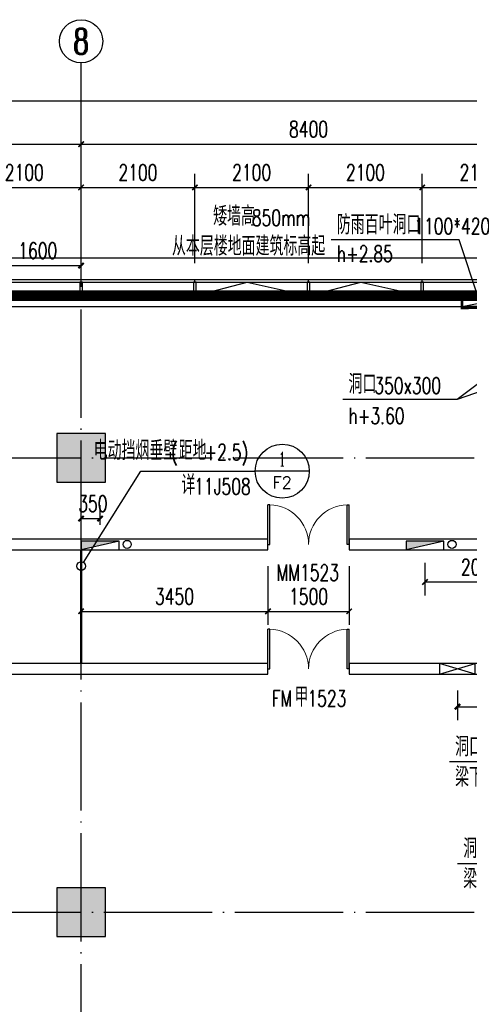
# Model space of a CAD drawing. Extents: x 797781 to 1255204, y 21234 to 1024248.
# Tile 138 of 256: x 920574 to 928877, y 194578 to 212779. Entities that reach past the tile are written whole.
import ezdxf
from ezdxf.enums import TextEntityAlignment as Align

# ---------------------------------------------------------------- set-up
doc = ezdxf.new("R2010")
doc.units = 0
doc.header["$LTSCALE"] = 1000
doc.header["$MEASUREMENT"] = 0
for name, pattern in [('( Hidden )', [0.375, 0.25, -0.125]), ('230303生产综合楼-平面图_t8$0$DOTE', [2.4200000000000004, 2, -0.2, 0.02, -0.2]), ('__DASH', [0.35, 0.25, -0.1])]:
    doc.linetypes.add(name, pattern=pattern)
for name, color, linetype in [('00泄压阀', 2, 'Continuous'), ('230303生产综合楼-平面图_t8$0$3T_WOOD', 21, 'Continuous'), ('230303生产综合楼-平面图_t8$0$AXIS', 3, 'Continuous'), ('230303生产综合楼-平面图_t8$0$AXIS_TEXT', 7, 'Continuous'), ('230303生产综合楼-平面图_t8$0$COLUMN', 40, 'Continuous'), ('230303生产综合楼-平面图_t8$0$CURTWALL', 4, 'Continuous'), ('230303生产综合楼-平面图_t8$0$DIM_IDEN', 3, 'Continuous'), ('230303生产综合楼-平面图_t8$0$DIM_LEAD', 3, 'Continuous'), ('230303生产综合楼-平面图_t8$0$DOOR_FIRE', 4, 'Continuous'), ('230303生产综合楼-平面图_t8$0$DOOR_FIRE_TEXT', 7, 'Continuous'), ('230303生产综合楼-平面图_t8$0$DOTE', 1, '230303生产综合楼-平面图_t8$0$DOTE'), ('230303生产综合楼-平面图_t8$0$PUB_DIM', 3, 'Continuous'), ('230303生产综合楼-平面图_t8$0$PUB_HATCH', 8, 'Continuous'), ('230303生产综合楼-平面图_t8$0$PUB_TEXT', 7, 'Continuous'), ('230303生产综合楼-平面图_t8$0$WALL', 40, 'Continuous'), ('230303生产综合楼-平面图_t8$0$WINDOW', 4, 'Continuous'), ('230303生产综合楼-平面图_t8$0$WINDOW_TEXT', 7, 'Continuous'), ('230303生产综合楼-平面图_t8$0$通风', 7, 'Continuous'), ('AXIS_TEXT', 7, 'Continuous'), ('A泄压阀', 2, 'Continuous'), ('DIM_LEAD', 3, 'Continuous'), ('DIM_SYMB', 3, 'Continuous'), ('EQUIP_消火栓', 7, 'Continuous'), ('PUB_DIM', 3, 'Continuous'), ('PUB_HATCH', 8, 'Continuous'), ('PUB_TEXT', 7, 'Continuous'), ('VPIPE-消防', 1, 'Continuous'), ('防排烟', 7, 'Continuous')]:
    doc.layers.add(name, color=color, linetype=linetype)
doc.styles.add('230303生产综合楼-平面图_t8$0$_TCH_AXIS', font='COMPLEX', dxfattribs={"bigfont": 'GBCBIG'})
doc.styles.add('230303生产综合楼-平面图_t8$0$_TCH_DIM', font='SIMPLEX', dxfattribs={"bigfont": 'GBCBIG'})
doc.styles.add('230303生产综合楼-平面图_T8$0$_TCH_DIM_T3', font='SIMPLEX', dxfattribs={"width": 0.7058823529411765, "bigfont": 'GBCBIG'})
doc.styles.add('230303生产综合楼-平面图_t8$0$_TCH_LABEL', font='COMPLEX', dxfattribs={"bigfont": 'GBCBIG'})
doc.styles.add('230303生产综合楼-平面图_t8$0$_TCH_WINDOW', font='SIMPLEX', dxfattribs={"height": 3.5, "bigfont": 'GBCBIG'})
doc.styles.add('_TCH_DIM', font='SIMPLEX', dxfattribs={"bigfont": 'GBCBIG'})
doc.styles.add('_TCH_DIM_T3', font='SIMPLEX', dxfattribs={"width": 0.7058823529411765, "bigfont": 'GBCBIG'})
doc.styles.add('COMPLEX', font='COMPLEX')
doc.dimstyles.new('230303生产综合楼-平面图_T8$0$_TCH_ARCH&&100', dxfattribs={"dimtxt": 297.5, "dimasz": 100, "dimexe": 250, "dimexo": 300, "dimgap": 126.25, "dimtad": 1, "dimdec": 0, "dimzin": 0, "dimdsep": 46, "dimtxsty": '230303生产综合楼-平面图_T8$0$_TCH_DIM_T3', "dimblk": '230303生产综合楼-平面图_t8$0$_ArchTick', "dimcen": 0.09, "dimclrt": 7, "dimazin": 2, "dimtfac": 1, "dimtdec": 0, "dimtix": 1, "dimtmove": 2, "dimatfit": 3, "dimfxl": 1, "dimtolj": 1, "dimtzin": 0, "dimarcsym": 0})
doc.dimstyles.new('_TCH_ARCH&&100', dxfattribs={"dimtxt": 297.5, "dimasz": 100, "dimexe": 250, "dimexo": 300, "dimgap": 126.25, "dimtad": 1, "dimdec": 0, "dimzin": 0, "dimdsep": 46, "dimtxsty": '_TCH_DIM_T3', "dimblk": 'ARCHTICK', "dimcen": 0.09, "dimclrt": 7, "dimazin": 2, "dimtfac": 1, "dimtdec": 0, "dimtix": 1, "dimtmove": 2, "dimatfit": 3, "dimfxl": 1, "dimtolj": 1, "dimtzin": 0, "dimarcsym": 0})

# ---------------------------------------------------------------- blocks, each defined once
blk = doc.blocks.new('AQ1')
at = {"color": 6, "linetype": '__DASH', "ltscale": 4, "const_width": 200}
blk.add_lwpolyline([(1101099.702097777, 194745.062204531), (1146199.707422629, 194745.0622047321)], dxfattribs=at)
at = {"layer": 'DIM_SYMB'}
blk.add_lwpolyline([(1122172.702030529, 195922.9359298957, 0, 0, 0), (1119757.027139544, 195922.9359298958, 0, 0, 0), (1119757.027139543, 194895.0622045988, 80.00000000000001, 0, 0), (1119757.027139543, 194595.0622045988, 0, 0, 0)], format="xyseb", dxfattribs=at)
at = {"layer": 'PUB_TEXT', "style": '_TCH_DIM'}
for s, p in [('矮墙高', (1120337.808413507, 196035.3827384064)), ('从本层楼地面建筑标高起', (1119577.489264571, 195482.8295469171))]:
    blk.add_text(s, height=357.4468085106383, rotation=359.9999999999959, dxfattribs=at).set_placement(p)
at = {"layer": 'PUB_TEXT', "style": '_TCH_DIM', "width": 0.7058823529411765}
blk.add_text('850mm', height=297.5, rotation=359.9999999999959, dxfattribs=at).set_placement((1121052.702030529, 196035.3827384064))
blk = doc.blocks.new('_ArchTick')
at = {"color": 0, "linetype": 'ByBlock', "const_width": 0.4}
blk.add_lwpolyline([(-0.5, -0.5), (0.5, 0.5)], dxfattribs=at)
blk = doc.blocks.new('*D6639')
at = {"layer": 'Defpoints', "color": 0, "transparency": 16777216}
for p in [(1190433.987780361, 213121.007915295), (1188833.943025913, 212566.0334916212), (1190433.987780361, 212566.0334916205)]:
    blk.add_point(p, dxfattribs=at)
at = {"layer": 'PUB_DIM', "color": 0, "lineweight": -2, "transparency": 16777216}
for p, q in [((1188833.943025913, 212866.0334916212), (1188833.943025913, 213371.007915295)), ((1190433.987780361, 212866.0334916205), (1190433.987780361, 213371.007915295)), ((1188833.943025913, 213121.007915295), (1190433.987780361, 213121.007915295))]:
    blk.add_line(p, q, dxfattribs=at)
at = {"layer": 'PUB_DIM', "color": 0, "lineweight": -2, "transparency": 16777216, "xscale": 100, "yscale": 100, "zscale": 100, "rotation": 180}
blk.add_blockref('_ArchTick', (1188833.943025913, 213121.007915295), dxfattribs=at)
at = {"layer": 'PUB_DIM', "color": 0, "lineweight": -2, "transparency": 16777216, "xscale": 100, "yscale": 100, "zscale": 100}
blk.add_blockref('_ArchTick', (1190433.987780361, 213121.007915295), dxfattribs=at)
at = {"layer": 'PUB_DIM', "color": 7, "transparency": 16777216, "insert": (1189633.965403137, 213396.007915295), "char_height": 297.5, "attachment_point": 5, "style": '_TCH_DIM_T3'}
blk.add_mtext('\\A1;1600', dxfattribs=at)
blk = doc.blocks.new('A$C364970EA')
at = {"layer": '00泄压阀', "color": 2}
for p, q in [((-659.5, 0), (0, 200)), ((0, 0), (-659.5, 200))]:
    blk.add_line(p, q, dxfattribs=at)
blk.add_lwpolyline([(-659.5, 0), (0, 0), (0, 200), (-659.5, 200)], close=True, dxfattribs=at)
blk = doc.blocks.new('泄压阀')
at = {"layer": 'A泄压阀', "color": 2, "rotation": 180}
blk.add_blockref('A$C364970EA', (-319.9999477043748, 99.99996867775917), dxfattribs=at)
blk = doc.blocks.new('*D6559')
at = {"layer": 'Defpoints', "color": 0, "transparency": 16777216}
for p in [(1105864.053566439, 202570.8551622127), (1107313.806860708, 202570.8551622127), (1107313.806860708, 201971.458557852)]:
    blk.add_point(p, dxfattribs=at)
at = {"layer": 'PUB_DIM', "color": 0, "lineweight": -2, "transparency": 16777216}
for p, q in [((1105864.053566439, 202270.8551622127), (1105864.053566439, 201721.458557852)), ((1107313.806860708, 202270.8551622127), (1107313.806860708, 201721.458557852)), ((1105864.053566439, 201971.458557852), (1107313.806860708, 201971.458557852))]:
    blk.add_line(p, q, dxfattribs=at)
at = {"layer": 'PUB_DIM', "color": 0, "lineweight": -2, "transparency": 16777216, "xscale": 100, "yscale": 100, "zscale": 100, "rotation": 180}
blk.add_blockref('_ArchTick', (1105864.053566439, 201971.458557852), dxfattribs=at)
at = {"layer": 'PUB_DIM', "color": 0, "lineweight": -2, "transparency": 16777216, "xscale": 100, "yscale": 100, "zscale": 100}
blk.add_blockref('_ArchTick', (1107313.806860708, 201971.458557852), dxfattribs=at)
at = {"layer": 'PUB_DIM', "color": 7, "transparency": 16777216, "insert": (1106588.930213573, 202246.458557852), "char_height": 297.5, "attachment_point": 5, "style": '_TCH_DIM_T3'}
blk.add_mtext('\\A1;1450', dxfattribs=at)
blk = doc.blocks.new('230303生产综合楼-平面图_t8$0$2FND')
at = {"color": 6}
blk.add_lwpolyline([(589750.481642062, 13029.68987395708), (590774.7475715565, 13229.69048995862)], dxfattribs=at)
at = {"layer": '230303生产综合楼-平面图_t8$0$DIM_LEAD'}
for p, q in [((589697.6681924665, 14258.03791399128), (587331.3850223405, 14258.03791399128)), ((590050.1475879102, 13179.68976655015), (589697.6681924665, 14258.03791399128)), ((590050.1475879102, 13179.68976655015), (589697.6681924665, 14258.03791399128)), ((591498.670412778, 4608.350559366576), (589515.6522110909, 4608.350559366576)), ((591648.5289029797, 2725.434764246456), (589665.5107012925, 2725.434764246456))]:
    blk.add_line(p, q, dxfattribs=at)
at = {"layer": '230303生产综合楼-平面图_t8$0$通风', "color": 6, "const_width": 50}
blk.add_lwpolyline([(590774.7475699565, 13029.68987002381), (589750.481642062, 13029.68987789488), (589750.4816420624, 13229.68925796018), (590774.7475715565, 13229.69048995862), (590774.7475699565, 13029.68987002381)], dxfattribs=at)
at = {"layer": '230303生产综合楼-平面图_t8$0$PUB_TEXT', "style": '230303生产综合楼-平面图_t8$0$_TCH_DIM'}
for s, p in [('防雨百叶洞口', (587436.3850223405, 14363.03791399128)), ('洞口', (589620.6522110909, 4713.350559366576)), ('梁下开洞', (589620.6522110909, 4153.350559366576)), ('洞口', (589770.5107012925, 2830.434764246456)), ('梁下开洞', (589770.5107012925, 2270.434764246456))]:
    blk.add_text(s, height=357.4468085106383, dxfattribs=at).set_placement(p)
at = {"layer": '230303生产综合楼-平面图_t8$0$PUB_TEXT', "style": '230303生产综合楼-平面图_t8$0$_TCH_DIM', "width": 0.7058823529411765}
for s, p in [('1100*420', (588866.172256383, 14363.03791399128)), ('h+2.85', (587436.3850223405, 13855.53791399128))]:
    blk.add_text(s, height=297.5, dxfattribs=at).set_placement(p)
blk = doc.blocks.new('230303生产综合楼-平面图_t8$0$_ArchTick')
at = {"color": 0, "linetype": 'ByBlock', "const_width": 0.3}
blk.add_lwpolyline([(-0.5, -0.5), (0.5, 0.5)], dxfattribs=at)
blk = doc.blocks.new('*D6282')
at = {"layer": '230303生产综合楼-平面图_t8$0$PUB_DIM', "color": 0, "lineweight": -2, "transparency": 16777216}
for p, q in [((1149138.10088629, -9454.110136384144), (1149138.10088629, -10054.32254460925)), ((1151188.10088629, -9454.110136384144), (1151188.10088629, -10054.32254460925)), ((1149138.10088629, -9804.322544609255), (1151188.10088629, -9804.322544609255))]:
    blk.add_line(p, q, dxfattribs=at)
at = {"layer": 'Defpoints', "color": 0, "transparency": 16777216}
for p in [(1149138.10088629, -9154.110136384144), (1151188.10088629, -9154.110136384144), (1151188.10088629, -9804.322544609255)]:
    blk.add_point(p, dxfattribs=at)
at = {"layer": '230303生产综合楼-平面图_t8$0$PUB_DIM', "color": 0, "lineweight": -2, "transparency": 16777216, "xscale": 100, "yscale": 100, "zscale": 100, "rotation": 180}
blk.add_blockref('230303生产综合楼-平面图_t8$0$_ArchTick', (1149138.10088629, -9804.322544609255), dxfattribs=at)
at = {"layer": '230303生产综合楼-平面图_t8$0$PUB_DIM', "color": 0, "lineweight": -2, "transparency": 16777216, "xscale": 100, "yscale": 100, "zscale": 100}
blk.add_blockref('230303生产综合楼-平面图_t8$0$_ArchTick', (1151188.10088629, -9804.322544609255), dxfattribs=at)
at = {"layer": '230303生产综合楼-平面图_t8$0$PUB_DIM', "color": 7, "transparency": 16777216, "insert": (1150163.10088629, -9529.322544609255), "char_height": 297.5, "attachment_point": 5, "style": '230303生产综合楼-平面图_T8$0$_TCH_DIM_T3'}
blk.add_mtext('\\A1;2050', dxfattribs=at)
blk = doc.blocks.new('$TwtSys$00000434')
for p, q in [((-0.5, 0.5), (-0.5, -0.5)), ((-0.5, -0.5), (0.5, 0.5)), ((0.5, 0.5), (-0.5, 0.5)), ((0.5, -0.5), (0.5, 0.5)), ((-0.5, -0.5), (0.5, -0.5))]:
    blk.add_line(p, q)
blk.add_solid([(0.5, -0.5), (0.5, 0.5), (-0.5, -0.5)])
blk = doc.blocks.new('*D6292')
at = {"layer": 'Defpoints', "color": 0, "transparency": 16777216}
for p in [(1143138.597592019, -8632.58798907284), (1142788.10088629, -9050.377871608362), (1143138.597592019, -9050.377871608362)]:
    blk.add_point(p, dxfattribs=at)
at = {"layer": 'PUB_DIM', "color": 0, "lineweight": -2, "transparency": 16777216}
for p, q in [((1142788.10088629, -8750.377871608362), (1142788.10088629, -8382.58798907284)), ((1143138.597592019, -8750.377871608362), (1143138.597592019, -8382.58798907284)), ((1142788.10088629, -8632.58798907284), (1143138.597592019, -8632.58798907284))]:
    blk.add_line(p, q, dxfattribs=at)
at = {"layer": 'PUB_DIM', "color": 0, "lineweight": -2, "transparency": 16777216, "xscale": 100, "yscale": 100, "zscale": 100, "rotation": 180}
blk.add_blockref('_ArchTick', (1142788.10088629, -8632.58798907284), dxfattribs=at)
at = {"layer": 'PUB_DIM', "color": 0, "lineweight": -2, "transparency": 16777216, "xscale": 100, "yscale": 100, "zscale": 100}
blk.add_blockref('_ArchTick', (1143138.597592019, -8632.58798907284), dxfattribs=at)
at = {"layer": 'PUB_DIM', "color": 7, "transparency": 16777216, "insert": (1143004.919438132, -8357.58798907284), "char_height": 297.5, "attachment_point": 5, "style": '_TCH_DIM_T3'}
blk.add_mtext('\\A1;350', dxfattribs=at)
blk = doc.blocks.new('230303生产综合楼-平面图_t8$0$1WZST')
at = {"layer": '230303生产综合楼-平面图_t8$0$3T_WOOD'}
for points in [[(911156.6642669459, 7503.848670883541), (911206.6642669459, 7503.848670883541), (911206.6642669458, 7753.84867092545), (911156.6642669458, 7753.84867092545)], [(913256.6642669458, 7503.848670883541), (913306.6642669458, 7503.848670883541), (913306.6642669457, 7753.84867092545), (913256.6642669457, 7753.84867092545)], [(915356.6642669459, 7503.848670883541), (915406.6642669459, 7503.848670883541), (915406.6642669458, 7753.84867092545), (915356.6642669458, 7753.84867092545)], [(917456.6642669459, 7503.848670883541), (917506.6642669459, 7503.848670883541), (917506.6642669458, 7753.84867092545), (917456.6642669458, 7753.84867092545)]]:
    blk.add_lwpolyline(points, close=True, dxfattribs=at)
for points in [[(911181.664267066, 7753.848670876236), (911181.664267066, 7803.848670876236)], [(913281.6642670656, 7753.848670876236), (913281.6642670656, 7803.848670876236)], [(915381.6642670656, 7753.848670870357), (915381.6642670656, 7803.848670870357)], [(917481.6642670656, 7753.848670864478), (917481.6642670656, 7803.848670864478)]]:
    blk.add_lwpolyline(points, dxfattribs=at)
blk = doc.blocks.new('*D1314')
at = {"layer": '230303生产综合楼-平面图_t8$0$PUB_DIM', "color": 0, "lineweight": -2, "transparency": 16777216}
for p, q in [((921708.0044139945, 202679.1539834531), (921708.0044139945, 201592.2216178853)), ((925158.0044139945, 202679.1539834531), (925158.0044139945, 201592.2216178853)), ((921708.0044139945, 201842.2216178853), (925158.0044139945, 201842.2216178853))]:
    blk.add_line(p, q, dxfattribs=at)
at = {"layer": 'Defpoints', "color": 0, "transparency": 16777216}
for p in [(921708.0044139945, 202979.1539834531), (925158.0044139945, 202979.1539834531), (925158.0044139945, 201842.2216178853)]:
    blk.add_point(p, dxfattribs=at)
at = {"layer": '230303生产综合楼-平面图_t8$0$PUB_DIM', "color": 0, "lineweight": -2, "transparency": 16777216, "xscale": 100, "yscale": 100, "zscale": 100, "rotation": 180}
blk.add_blockref('230303生产综合楼-平面图_t8$0$_ArchTick', (921708.0044139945, 201842.2216178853), dxfattribs=at)
at = {"layer": '230303生产综合楼-平面图_t8$0$PUB_DIM', "color": 0, "lineweight": -2, "transparency": 16777216, "xscale": 100, "yscale": 100, "zscale": 100}
blk.add_blockref('230303生产综合楼-平面图_t8$0$_ArchTick', (925158.0044139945, 201842.2216178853), dxfattribs=at)
at = {"layer": '230303生产综合楼-平面图_t8$0$PUB_DIM', "color": 7, "transparency": 16777216, "insert": (923433.0044139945, 202117.2216178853), "char_height": 297.5, "attachment_point": 5, "style": '230303生产综合楼-平面图_T8$0$_TCH_DIM_T3'}
blk.add_mtext('\\A1;3450', dxfattribs=at)
blk = doc.blocks.new('*D1315')
at = {"layer": '230303生产综合楼-平面图_t8$0$PUB_DIM', "color": 0, "lineweight": -2, "transparency": 16777216}
for p, q in [((925158.0044139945, 202679.1539834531), (925158.0044139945, 201592.2216178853)), ((926658.0044139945, 202679.1539834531), (926658.0044139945, 201592.2216178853)), ((925158.0044139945, 201842.2216178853), (926658.0044139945, 201842.2216178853))]:
    blk.add_line(p, q, dxfattribs=at)
at = {"layer": 'Defpoints', "color": 0, "transparency": 16777216}
for p in [(925158.0044139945, 202979.1539834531), (926658.0044139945, 202979.1539834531), (926658.0044139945, 201842.2216178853)]:
    blk.add_point(p, dxfattribs=at)
at = {"layer": '230303生产综合楼-平面图_t8$0$PUB_DIM', "color": 0, "lineweight": -2, "transparency": 16777216, "xscale": 100, "yscale": 100, "zscale": 100, "rotation": 180}
blk.add_blockref('230303生产综合楼-平面图_t8$0$_ArchTick', (925158.0044139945, 201842.2216178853), dxfattribs=at)
at = {"layer": '230303生产综合楼-平面图_t8$0$PUB_DIM', "color": 0, "lineweight": -2, "transparency": 16777216, "xscale": 100, "yscale": 100, "zscale": 100}
blk.add_blockref('230303生产综合楼-平面图_t8$0$_ArchTick', (926658.0044139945, 201842.2216178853), dxfattribs=at)
at = {"layer": '230303生产综合楼-平面图_t8$0$PUB_DIM', "color": 7, "transparency": 16777216, "insert": (925908.0044139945, 202117.2216178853), "char_height": 297.5, "attachment_point": 5, "style": '230303生产综合楼-平面图_T8$0$_TCH_DIM_T3'}
blk.add_mtext('\\A1;1500', dxfattribs=at)
blk = doc.blocks.new('*D1413')
at = {"layer": '230303生产综合楼-平面图_t8$0$AXIS', "color": 0, "lineweight": -2, "transparency": 16777216}
for p, q in [((919608.0044139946, 208279.1539837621), (919608.0044139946, 209929.1539837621)), ((921708.0044139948, 208279.1539837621), (921708.0044139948, 209929.1539837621)), ((919608.0044139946, 209679.1539837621), (921708.0044139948, 209679.1539837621))]:
    blk.add_line(p, q, dxfattribs=at)
at = {"layer": 'Defpoints', "color": 0, "transparency": 16777216}
for p in [(921708.0044139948, 209679.1539837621), (919608.0044139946, 207979.1539837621), (921708.0044139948, 207979.1539837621)]:
    blk.add_point(p, dxfattribs=at)
at = {"layer": '230303生产综合楼-平面图_t8$0$AXIS', "color": 0, "lineweight": -2, "transparency": 16777216, "xscale": 100, "yscale": 100, "zscale": 100, "rotation": 180}
blk.add_blockref('230303生产综合楼-平面图_t8$0$_ArchTick', (919608.0044139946, 209679.1539837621), dxfattribs=at)
at = {"layer": '230303生产综合楼-平面图_t8$0$AXIS', "color": 0, "lineweight": -2, "transparency": 16777216, "xscale": 100, "yscale": 100, "zscale": 100}
blk.add_blockref('230303生产综合楼-平面图_t8$0$_ArchTick', (921708.0044139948, 209679.1539837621), dxfattribs=at)
at = {"layer": '230303生产综合楼-平面图_t8$0$AXIS', "color": 7, "transparency": 16777216, "insert": (920658.0044139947, 209954.1539837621), "char_height": 297.5, "attachment_point": 5, "style": '230303生产综合楼-平面图_T8$0$_TCH_DIM_T3'}
blk.add_mtext('\\A1;2100', dxfattribs=at)
blk = doc.blocks.new('*D1414')
at = {"layer": '230303生产综合楼-平面图_t8$0$AXIS', "color": 0, "lineweight": -2, "transparency": 16777216}
for p, q in [((921708.0044139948, 208279.1539837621), (921708.0044139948, 209929.1539837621)), ((923808.0044139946, 208279.1539837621), (923808.0044139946, 209929.1539837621)), ((921708.0044139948, 209679.1539837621), (923808.0044139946, 209679.1539837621))]:
    blk.add_line(p, q, dxfattribs=at)
at = {"layer": 'Defpoints', "color": 0, "transparency": 16777216}
for p in [(923808.0044139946, 209679.1539837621), (921708.0044139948, 207979.1539837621), (923808.0044139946, 207979.1539837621)]:
    blk.add_point(p, dxfattribs=at)
at = {"layer": '230303生产综合楼-平面图_t8$0$AXIS', "color": 0, "lineweight": -2, "transparency": 16777216, "xscale": 100, "yscale": 100, "zscale": 100, "rotation": 180}
blk.add_blockref('230303生产综合楼-平面图_t8$0$_ArchTick', (921708.0044139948, 209679.1539837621), dxfattribs=at)
at = {"layer": '230303生产综合楼-平面图_t8$0$AXIS', "color": 0, "lineweight": -2, "transparency": 16777216, "xscale": 100, "yscale": 100, "zscale": 100}
blk.add_blockref('230303生产综合楼-平面图_t8$0$_ArchTick', (923808.0044139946, 209679.1539837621), dxfattribs=at)
at = {"layer": '230303生产综合楼-平面图_t8$0$AXIS', "color": 7, "transparency": 16777216, "insert": (922758.0044139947, 209954.1539837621), "char_height": 297.5, "attachment_point": 5, "style": '230303生产综合楼-平面图_T8$0$_TCH_DIM_T3'}
blk.add_mtext('\\A1;2100', dxfattribs=at)
blk = doc.blocks.new('*D1415')
at = {"layer": '230303生产综合楼-平面图_t8$0$AXIS', "color": 0, "lineweight": -2, "transparency": 16777216}
for p, q in [((923808.0044139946, 208279.1539837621), (923808.0044139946, 209929.1539837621)), ((925908.0044139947, 208279.1539837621), (925908.0044139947, 209929.1539837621)), ((923808.0044139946, 209679.1539837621), (925908.0044139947, 209679.1539837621))]:
    blk.add_line(p, q, dxfattribs=at)
at = {"layer": 'Defpoints', "color": 0, "transparency": 16777216}
for p in [(925908.0044139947, 209679.1539837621), (923808.0044139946, 207979.1539837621), (925908.0044139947, 207979.1539837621)]:
    blk.add_point(p, dxfattribs=at)
at = {"layer": '230303生产综合楼-平面图_t8$0$AXIS', "color": 0, "lineweight": -2, "transparency": 16777216, "xscale": 100, "yscale": 100, "zscale": 100, "rotation": 180}
blk.add_blockref('230303生产综合楼-平面图_t8$0$_ArchTick', (923808.0044139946, 209679.1539837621), dxfattribs=at)
at = {"layer": '230303生产综合楼-平面图_t8$0$AXIS', "color": 0, "lineweight": -2, "transparency": 16777216, "xscale": 100, "yscale": 100, "zscale": 100}
blk.add_blockref('230303生产综合楼-平面图_t8$0$_ArchTick', (925908.0044139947, 209679.1539837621), dxfattribs=at)
at = {"layer": '230303生产综合楼-平面图_t8$0$AXIS', "color": 7, "transparency": 16777216, "insert": (924858.0044139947, 209954.1539837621), "char_height": 297.5, "attachment_point": 5, "style": '230303生产综合楼-平面图_T8$0$_TCH_DIM_T3'}
blk.add_mtext('\\A1;2100', dxfattribs=at)
blk = doc.blocks.new('*D1416')
at = {"layer": '230303生产综合楼-平面图_t8$0$AXIS', "color": 0, "lineweight": -2, "transparency": 16777216}
for p, q in [((925908.0044139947, 208279.1539837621), (925908.0044139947, 209929.1539837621)), ((928008.0044139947, 208279.1539837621), (928008.0044139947, 209929.1539837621)), ((925908.0044139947, 209679.1539837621), (928008.0044139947, 209679.1539837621))]:
    blk.add_line(p, q, dxfattribs=at)
at = {"layer": 'Defpoints', "color": 0, "transparency": 16777216}
for p in [(928008.0044139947, 209679.1539837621), (925908.0044139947, 207979.1539837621), (928008.0044139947, 207979.1539837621)]:
    blk.add_point(p, dxfattribs=at)
at = {"layer": '230303生产综合楼-平面图_t8$0$AXIS', "color": 0, "lineweight": -2, "transparency": 16777216, "xscale": 100, "yscale": 100, "zscale": 100, "rotation": 180}
blk.add_blockref('230303生产综合楼-平面图_t8$0$_ArchTick', (925908.0044139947, 209679.1539837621), dxfattribs=at)
at = {"layer": '230303生产综合楼-平面图_t8$0$AXIS', "color": 0, "lineweight": -2, "transparency": 16777216, "xscale": 100, "yscale": 100, "zscale": 100}
blk.add_blockref('230303生产综合楼-平面图_t8$0$_ArchTick', (928008.0044139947, 209679.1539837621), dxfattribs=at)
at = {"layer": '230303生产综合楼-平面图_t8$0$AXIS', "color": 7, "transparency": 16777216, "insert": (926958.0044139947, 209954.1539837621), "char_height": 297.5, "attachment_point": 5, "style": '230303生产综合楼-平面图_T8$0$_TCH_DIM_T3'}
blk.add_mtext('\\A1;2100', dxfattribs=at)
blk = doc.blocks.new('*D1417')
at = {"layer": '230303生产综合楼-平面图_t8$0$AXIS', "color": 0, "lineweight": -2, "transparency": 16777216}
for p, q in [((928008.0044139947, 208279.1539837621), (928008.0044139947, 209929.1539837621)), ((930108.0044139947, 208279.1539837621), (930108.0044139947, 209929.1539837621)), ((928008.0044139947, 209679.1539837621), (930108.0044139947, 209679.1539837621))]:
    blk.add_line(p, q, dxfattribs=at)
at = {"layer": 'Defpoints', "color": 0, "transparency": 16777216}
for p in [(930108.0044139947, 209679.1539837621), (928008.0044139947, 207979.1539837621), (930108.0044139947, 207979.1539837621)]:
    blk.add_point(p, dxfattribs=at)
at = {"layer": '230303生产综合楼-平面图_t8$0$AXIS', "color": 0, "lineweight": -2, "transparency": 16777216, "xscale": 100, "yscale": 100, "zscale": 100, "rotation": 180}
blk.add_blockref('230303生产综合楼-平面图_t8$0$_ArchTick', (928008.0044139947, 209679.1539837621), dxfattribs=at)
at = {"layer": '230303生产综合楼-平面图_t8$0$AXIS', "color": 0, "lineweight": -2, "transparency": 16777216, "xscale": 100, "yscale": 100, "zscale": 100}
blk.add_blockref('230303生产综合楼-平面图_t8$0$_ArchTick', (930108.0044139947, 209679.1539837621), dxfattribs=at)
at = {"layer": '230303生产综合楼-平面图_t8$0$AXIS', "color": 7, "transparency": 16777216, "insert": (929058.0044139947, 209954.1539837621), "char_height": 297.5, "attachment_point": 5, "style": '230303生产综合楼-平面图_T8$0$_TCH_DIM_T3'}
blk.add_mtext('\\A1;2100', dxfattribs=at)
blk = doc.blocks.new('*D1518')
at = {"layer": '230303生产综合楼-平面图_t8$0$AXIS', "color": 0, "lineweight": -2, "transparency": 16777216}
for p, q in [((913308.0044139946, 208279.1539837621), (913308.0044139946, 210729.1539837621)), ((921708.0044139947, 208279.1539837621), (921708.0044139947, 210729.1539837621)), ((913308.0044139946, 210479.1539837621), (921708.0044139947, 210479.1539837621))]:
    blk.add_line(p, q, dxfattribs=at)
at = {"layer": 'Defpoints', "color": 0, "transparency": 16777216}
for p in [(921708.0044139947, 210479.1539837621), (913308.0044139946, 207979.1539837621), (921708.0044139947, 207979.1539837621)]:
    blk.add_point(p, dxfattribs=at)
at = {"layer": '230303生产综合楼-平面图_t8$0$AXIS', "color": 0, "lineweight": -2, "transparency": 16777216, "xscale": 100, "yscale": 100, "zscale": 100, "rotation": 180}
blk.add_blockref('230303生产综合楼-平面图_t8$0$_ArchTick', (913308.0044139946, 210479.1539837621), dxfattribs=at)
at = {"layer": '230303生产综合楼-平面图_t8$0$AXIS', "color": 0, "lineweight": -2, "transparency": 16777216, "xscale": 100, "yscale": 100, "zscale": 100}
blk.add_blockref('230303生产综合楼-平面图_t8$0$_ArchTick', (921708.0044139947, 210479.1539837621), dxfattribs=at)
at = {"layer": '230303生产综合楼-平面图_t8$0$AXIS', "color": 7, "transparency": 16777216, "insert": (917508.0044139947, 210754.1539837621), "char_height": 297.5, "attachment_point": 5, "style": '230303生产综合楼-平面图_T8$0$_TCH_DIM_T3'}
blk.add_mtext('\\A1;8400', dxfattribs=at)
blk = doc.blocks.new('*D1519')
at = {"layer": '230303生产综合楼-平面图_t8$0$AXIS', "color": 0, "lineweight": -2, "transparency": 16777216}
for p, q in [((921708.0044139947, 208279.1539837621), (921708.0044139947, 210729.1539837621)), ((930108.0044139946, 208279.1539837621), (930108.0044139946, 210729.1539837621)), ((921708.0044139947, 210479.1539837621), (930108.0044139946, 210479.1539837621))]:
    blk.add_line(p, q, dxfattribs=at)
at = {"layer": 'Defpoints', "color": 0, "transparency": 16777216}
for p in [(930108.0044139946, 210479.1539837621), (921708.0044139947, 207979.1539837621), (930108.0044139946, 207979.1539837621)]:
    blk.add_point(p, dxfattribs=at)
at = {"layer": '230303生产综合楼-平面图_t8$0$AXIS', "color": 0, "lineweight": -2, "transparency": 16777216, "xscale": 100, "yscale": 100, "zscale": 100, "rotation": 180}
blk.add_blockref('230303生产综合楼-平面图_t8$0$_ArchTick', (921708.0044139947, 210479.1539837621), dxfattribs=at)
at = {"layer": '230303生产综合楼-平面图_t8$0$AXIS', "color": 0, "lineweight": -2, "transparency": 16777216, "xscale": 100, "yscale": 100, "zscale": 100}
blk.add_blockref('230303生产综合楼-平面图_t8$0$_ArchTick', (930108.0044139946, 210479.1539837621), dxfattribs=at)
at = {"layer": '230303生产综合楼-平面图_t8$0$AXIS', "color": 7, "transparency": 16777216, "insert": (925908.0044139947, 210754.1539837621), "char_height": 297.5, "attachment_point": 5, "style": '230303生产综合楼-平面图_T8$0$_TCH_DIM_T3'}
blk.add_mtext('\\A1;8400', dxfattribs=at)
blk = doc.blocks.new('*D1528')
at = {"layer": '230303生产综合楼-平面图_t8$0$AXIS', "color": 0, "lineweight": -2, "transparency": 16777216}
for p, q in [((895858.0044139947, 208579.1539837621), (895858.0044139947, 211529.1539837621)), ((989557.9999210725, 208579.1539837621), (989557.9999210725, 211529.1539837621)), ((895858.0044139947, 211279.1539837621), (989557.9999210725, 211279.1539837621))]:
    blk.add_line(p, q, dxfattribs=at)
at = {"layer": 'Defpoints', "color": 0, "transparency": 16777216}
for p in [(989557.9999210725, 211279.1539837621), (895858.0044139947, 208279.1539837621), (989557.9999210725, 208279.1539837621)]:
    blk.add_point(p, dxfattribs=at)
at = {"layer": '230303生产综合楼-平面图_t8$0$AXIS', "color": 0, "lineweight": -2, "transparency": 16777216, "xscale": 100, "yscale": 100, "zscale": 100, "rotation": 180}
blk.add_blockref('230303生产综合楼-平面图_t8$0$_ArchTick', (895858.0044139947, 211279.1539837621), dxfattribs=at)
at = {"layer": '230303生产综合楼-平面图_t8$0$AXIS', "color": 0, "lineweight": -2, "transparency": 16777216, "xscale": 100, "yscale": 100, "zscale": 100}
blk.add_blockref('230303生产综合楼-平面图_t8$0$_ArchTick', (989557.9999210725, 211279.1539837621), dxfattribs=at)
at = {"layer": '230303生产综合楼-平面图_t8$0$AXIS', "color": 7, "transparency": 16777216, "insert": (942708.0021675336, 211554.1539837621), "char_height": 297.5, "attachment_point": 5, "style": '230303生产综合楼-平面图_T8$0$_TCH_DIM_T3'}
blk.add_mtext('\\A1;93700', dxfattribs=at)
blk = doc.blocks.new('_AXISO')
blk.add_circle((0, 0), 0.5)
at = {"layer": 'AXIS_TEXT', "style": 'COMPLEX', "width": 1.041666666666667}
blk.add_attdef('A', text='', height=0.56, dxfattribs=at).set_placement((-0.25, -0.28), (0.25, -0.28), align=Align.FIT)
blk = doc.blocks.new('230303生产综合楼-平面图_t8$0$$DorLib2D$00000002')
for p, q in [((-0.5, -1e-16), (-0.5000000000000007, 0.4875)), ((-0.4750000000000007, 0.4875), (-0.5000000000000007, 0.4875)), ((-0.475, 0), (-0.4750000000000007, 0.4875)), ((0.475, 0), (0.4750000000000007, 0.4875)), ((0.4750000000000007, 0.4875), (0.5000000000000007, 0.4875)), ((0.5, -1e-16), (0.5000000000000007, 0.4875)), ((-0.5, -1e-16), (-0.475, 0)), ((0.5, -1e-16), (0.475, 0))]:
    blk.add_line(p, q)
at = {"lineweight": 13}
for centre, start, end in [((-0.4875, 0), 0, 88.53071641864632), ((0.4875, 0), 91.46928358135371, 180)]:
    blk.add_arc(centre, 0.4875, start, end, dxfattribs=at)
blk = doc.blocks.new('_FZH')
blk.add_lwpolyline([(-0.5, -0.5), (0.5, -0.5), (0.5, 0.5), (-0.5, 0.5)], close=True)
at = {"layer": 'PUB_HATCH'}
blk.add_solid([(-0.5, -0.5), (0.5, -0.5), (-0.5, 0.5), (0.5, 0.5)], dxfattribs=at)
blk = doc.blocks.new('1FND11')
at = {"layer": 'DIM_LEAD'}
for p, q in [((1198733.943026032, 211666.4567549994), (1197379.318686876, 210647.4862877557)), ((1198733.943026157, 211116.1894900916), (1197379.318686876, 210647.4862877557)), ((1198733.943026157, 211116.1894900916), (1197379.318686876, 210647.4862877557)), ((1197379.318686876, 210647.4862877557), (1195267.693375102, 210647.4862877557))]:
    blk.add_line(p, q, dxfattribs=at)
at = {"layer": 'PUB_TEXT', "style": '_TCH_DIM'}
blk.add_text('洞口', height=357.4468085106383, dxfattribs=at).set_placement((1195372.693375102, 210752.4862877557))
at = {"layer": 'PUB_TEXT', "style": '_TCH_DIM', "width": 0.7058823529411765}
for s, p in [('350x300', (1195849.289119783, 210752.4862877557)), ('h+3.60', (1195372.693375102, 210192.4862877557))]:
    blk.add_text(s, height=297.5, dxfattribs=at).set_placement(p)
at = {"layer": 'PUB_DIM'}
dim = blk.add_aligned_dim(p1=(1188833.943025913, 212566.0334916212), p2=(1190433.987780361, 212566.0334916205), distance=554.9744236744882, dimstyle='_TCH_ARCH&&100', dxfattribs=at)
dim.commit()
dim.dimension.update_dxf_attribs({"geometry": '*D6639', "text_midpoint": (1189633.965403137, 213396.007915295)})
blk = doc.blocks.new('1FXYF')
at = {"layer": 'A泄压阀', "rotation": 180.000000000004}
blk.add_blockref('泄压阀', (1105873.803618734, 202670.8551308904), dxfattribs=at)
at = {"layer": 'PUB_DIM'}
dim = blk.add_aligned_dim(p1=(1105864.053566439, 202570.8551622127), p2=(1107313.806860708, 202570.8551622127), distance=-599.3966043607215, dimstyle='_TCH_ARCH&&100', dxfattribs=at)
dim.commit()
dim.dimension.update_dxf_attribs({"geometry": '*D6559', "text_midpoint": (1106588.930213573, 202246.458557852)})
blk = doc.blocks.new('230303生产综合楼-平面图_t8$0$1-XHS')
at = {"layer": 'VPIPE-消防'}
for centre in [(1143640.100436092, -9110.377871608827), (1149638.100436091, -9110.377871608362)]:
    blk.add_circle(centre, 75, dxfattribs=at)
at = {"layer": 'EQUIP_消火栓', "xscale": -700, "yscale": -160, "zscale": 700, "rotation": 2.6817e-12}
for p in [(1143140.597592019, -9130.377871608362), (1149138.597592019, -9130.377871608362)]:
    blk.add_blockref('$TwtSys$00000434', p, dxfattribs=at)
at = {"layer": '230303生产综合楼-平面图_t8$0$PUB_DIM'}
dim = blk.add_aligned_dim(p1=(1149138.10088629, -9154.110136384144), p2=(1151188.10088629, -9154.110136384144), distance=-650.2124082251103, dimstyle='230303生产综合楼-平面图_T8$0$_TCH_ARCH&&100', dxfattribs=at)
dim.commit()
dim.dimension.update_dxf_attribs({"geometry": '*D6282', "text_midpoint": (1150163.10088629, -9529.322544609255)})
at = {"layer": 'PUB_DIM'}
dim = blk.add_linear_dim(base=(1143138.597592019, -8632.58798907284), p1=(1142788.10088629, -9050.377871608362), p2=(1143138.597592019, -9050.377871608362), angle=0, dimstyle='_TCH_ARCH&&100', dxfattribs=at)
dim.commit()
dim.dimension.update_dxf_attribs({"geometry": '*D6292', "text_midpoint": (1143004.919438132, -8357.58798907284), "dimtype": 161})

msp = doc.modelspace()

# ---------------------------------------------------------------- linework, layer by layer
at = {"layer": '230303生产综合楼-平面图_t8$0$AXIS'}
msp.add_line((921708.0044139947, 207979.1539837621), (921708.0044139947, 211979.1539837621), dxfattribs=at)
at = {"layer": '230303生产综合楼-平面图_t8$0$CURTWALL'}
for points in [[(904308.0044138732, 207979.1539836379), (950154.6764055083, 207979.1539838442)], [(904308.0044138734, 207929.1539836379), (950154.6764055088, 207929.1539838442)], [(923833.0044140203, 207679.153983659), (924774.8005673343, 207929.1539836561), (925883.0044140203, 207679.153983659)], [(925933.0044131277, 207679.1539834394), (926874.8005664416, 207929.1539834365), (927983.0044131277, 207679.1539834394)], [(939908.0044139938, 181229.1539837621), (896158.0044139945, 181229.1539837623), (896158.0044139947, 207679.1539836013), (950154.6764055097, 207679.1539838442)]]:
    msp.add_lwpolyline(points, dxfattribs=at)
at = {"layer": '230303生产综合楼-平面图_t8$0$DIM_IDEN'}
for p, q in [((921750.684958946, 202746.8733503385), (922813.6102947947, 204433.370813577)), ((922813.6102947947, 204433.370813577), (924921.9788710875, 204433.370813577)), ((925921.9788710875, 204433.370813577), (924921.9788710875, 204433.370813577))]:
    msp.add_line(p, q, dxfattribs=at)
for centre, radius in [((925421.9788710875, 204433.370813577), 500), ((921708.0044139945, 202679.1539834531), 80.04712092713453)]:
    msp.add_circle(centre, radius, dxfattribs=at)
at = {"layer": '230303生产综合楼-平面图_t8$0$DOTE'}
for p, q in [((921708.0044139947, 176379.1539837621), (921708.0044139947, 207979.1539837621)), ((895508.0044139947, 204679.1539837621), (989908.0044139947, 204679.1539837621)), ((895508.0044139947, 196279.1539837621), (989908.0044139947, 196279.1539837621))]:
    msp.add_line(p, q, dxfattribs=at)
at = {"layer": '230303生产综合楼-平面图_t8$0$PUB_HATCH', "color": 8}
msp.add_lwpolyline([(904758.0044307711, 207479.1539836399), (950154.6764055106, 207479.1539838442)], dxfattribs=at)
at = {"layer": '230303生产综合楼-平面图_t8$0$WALL'}
for p, q in [((925158.0044140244, 203179.1539834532), (909858.0044139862, 203179.1539834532)), ((925158.0044140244, 202979.1539834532), (925158.0044140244, 203179.1539834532)), ((929657.9999210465, 203179.1539834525), (926658.0044139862, 203179.1539834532)), ((926658.0044139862, 203179.1539834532), (926658.0044139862, 202979.1539834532)), ((909858.0044139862, 202979.1539834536), (925158.0044140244, 202979.1539834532)), ((926658.0044139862, 202979.1539834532), (929657.9999210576, 202979.1539834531)), ((925158.004414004, 200879.1539837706), (909858.0044140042, 200879.1539837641)), ((925158.0044140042, 200679.153983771), (925158.004414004, 200879.1539837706)), ((931908.0042955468, 200879.1539837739), (926658.0044139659, 200879.1539837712)), ((926658.0044139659, 200879.1539837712), (926658.004413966, 200679.1539837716)), ((909858.0044140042, 200679.1539837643), (925158.0044140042, 200679.153983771)), ((926658.004413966, 200679.1539837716), (931708.0042955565, 200679.1539837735))]:
    msp.add_line(p, q, dxfattribs=at)
at = {"layer": 'PUB_HATCH'}
msp.add_lwpolyline([(895458.0044139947, 208379.1539835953), (964094.7042846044, 208379.1539839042), (989957.9999210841, 205659.4026567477), (989957.999920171, 177801.6835608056), (964021.300051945, 180529.1539837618), (895458.0044139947, 180529.1539837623)], close=True, dxfattribs=at)
at = {"layer": '防排烟', "color": 1, "linetype": '( Hidden )', "const_width": 40}
msp.add_lwpolyline([(921708.0048341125, 200879.1539837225), (921708.0048341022, 202979.1539834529)], dxfattribs=at)

# ---------------------------------------------------------------- block references
for name, p in [('230303生产综合楼-平面图_t8$0$2FND', (338993.7140309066, 194449.4641097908)), ('AQ1', (-196191.6976837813, 12934.09177896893)), ('1FND11', (-268725.9386120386, -4886.879507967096)), ('230303生产综合楼-平面图_t8$0$1WZST', (10526.34014692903, 200175.3053127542)), ('230303生产综合楼-平面图_t8$0$1-XHS', (-221080.0964722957, 212189.8863284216)), ('1FXYF', (-177205.8024467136, -1891.701178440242))]:
    msp.add_blockref(name, p)
at = {"layer": '230303生产综合楼-平面图_t8$0$AXIS'}
ref = msp.add_blockref('_AXISO', (921708.0044139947, 212379.1539837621), dxfattribs=dict(at, xscale=800, yscale=800, zscale=800))
ref.add_attrib('A', '8', dxfattribs={"layer": '230303生产综合楼-平面图_t8$0$AXIS_TEXT', "ltscale": 2, "height": 465.9481648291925, "style": '230303生产综合楼-平面图_t8$0$_TCH_AXIS'}).set_placement((921552.6883590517, 212146.1799013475), (921863.3204689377, 212146.1799013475), align=Align.FIT)
at = {"layer": '230303生产综合楼-平面图_t8$0$COLUMN', "xscale": 900, "yscale": 900, "zscale": 900, "rotation": 270}
for p in [(921707.9999210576, 204679.1539837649), (921708.001993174, 196279.1539837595)]:
    msp.add_blockref('_FZH', p, dxfattribs=at)
at = {"layer": '230303生产综合楼-平面图_t8$0$DOOR_FIRE', "xscale": 1500, "yscale": -1500, "zscale": 200, "rotation": 180.0000000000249}
msp.add_blockref('230303生产综合楼-平面图_t8$0$$DorLib2D$00000002', (925908.0044139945, 200779.1539837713), dxfattribs=at)
at = {"layer": '230303生产综合楼-平面图_t8$0$WINDOW'}
ref = msp.add_blockref('230303生产综合楼-平面图_t8$0$$DorLib2D$00000002', (925908.0044139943, 203079.1539834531), dxfattribs=dict(at, xscale=-1500, yscale=1500, zscale=200))
ref.add_attrib('A', 'MM1523', (925318.0044139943, 202408.538348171), dxfattribs={"layer": '230303生产综合楼-平面图_t8$0$WINDOW_TEXT', "ltscale": 2, "height": 297.5, "style": '230303生产综合楼-平面图_t8$0$_TCH_WINDOW', "width": 0.7058823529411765})

# ---------------------------------------------------------------- texts
at = {"layer": '230303生产综合楼-平面图_t8$0$DOOR_FIRE_TEXT', "style": '230303生产综合楼-平面图_t8$0$_TCH_WINDOW'}
msp.add_text('甲', height=357.4468085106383, dxfattribs=at).set_placement((925648.855477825, 200082.2883484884))
at = {"layer": '230303生产综合楼-平面图_t8$0$DOOR_FIRE_TEXT', "style": '230303生产综合楼-平面图_t8$0$_TCH_WINDOW', "width": 0.7058823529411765}
for s, p in [('FM', (925228.855477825, 200082.2883484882)), ('1523', (925887.1533501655, 200082.2883484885))]:
    msp.add_text(s, height=297.5, dxfattribs=at).set_placement(p)
at = {"layer": '230303生产综合楼-平面图_t8$0$PUB_TEXT', "style": '230303生产综合楼-平面图_t8$0$_TCH_DIM'}
msp.add_text('档案配套服务（扫描、复印、装订）', height=510.6382978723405, dxfattribs=at).set_placement((914159.4536142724, 205244.4777980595))
at = {"layer": 'PUB_TEXT', "style": '230303生产综合楼-平面图_t8$0$_TCH_DIM'}
for s, p in [('电动挡烟垂壁', (921940.5958923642, 204637.5374802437)), ('距地', (923510.3831264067, 204637.5374802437)), ('详', (923558.6809987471, 204000.7112391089))]:
    msp.add_text(s, height=357.4468085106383, dxfattribs=at).set_placement(p)
at = {"layer": 'PUB_TEXT', "style": '230303生产综合楼-平面图_t8$0$_TCH_DIM', "width": 0.7058823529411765}
for s, p in [('(', (923370.3831264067, 204637.5374802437)), ('+2.5)', (923986.9788710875, 204637.5374802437)), ('11J508', (923796.9788710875, 204000.7112391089))]:
    msp.add_text(s, height=297.5, dxfattribs=at).set_placement(p)
at = {"layer": 'PUB_TEXT', "style": '230303生产综合楼-平面图_t8$0$_TCH_LABEL'}
for s, height, p, p2 in [('1', 267.6951782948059, (925364.6156185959, 204524.9721653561), (925479.3421235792, 204524.9721653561)), ('F2', 219.6562460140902, (925244.1619100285, 204114.6519993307), (925599.7958321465, 204114.6519993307))]:
    msp.add_text(s, height=height, dxfattribs=at).set_placement(p, p2, align=Align.FIT)

# ---------------------------------------------------------------- dimensions: what is measured, and where the dimension line sits
at = {"layer": '230303生产综合楼-平面图_t8$0$AXIS'}
for p1, p2, distance, picture, middle in [((895858.0044139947, 208279.1539837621), (989557.9999210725, 208279.1539837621), 3000, '*D1528', (942708.0021675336, 211554.1539837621)), ((913308.0044139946, 207979.1539837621), (921708.0044139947, 207979.1539837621), 2500, '*D1518', (917508.0044139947, 210754.1539837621)), ((921708.0044139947, 207979.1539837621), (930108.0044139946, 207979.1539837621), 2500, '*D1519', (925908.0044139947, 210754.1539837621)), ((919608.0044139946, 207979.1539837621), (921708.0044139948, 207979.1539837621), 1700, '*D1413', (920658.0044139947, 209954.1539837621)), ((921708.0044139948, 207979.1539837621), (923808.0044139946, 207979.1539837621), 1700, '*D1414', (922758.0044139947, 209954.1539837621)), ((923808.0044139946, 207979.1539837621), (925908.0044139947, 207979.1539837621), 1700, '*D1415', (924858.0044139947, 209954.1539837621)), ((925908.0044139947, 207979.1539837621), (928008.0044139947, 207979.1539837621), 1700, '*D1416', (926958.0044139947, 209954.1539837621)), ((928008.0044139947, 207979.1539837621), (930108.0044139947, 207979.1539837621), 1700, '*D1417', (929058.0044139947, 209954.1539837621))]:
    dim = msp.add_aligned_dim(p1=p1, p2=p2, distance=distance, dimstyle='230303生产综合楼-平面图_T8$0$_TCH_ARCH&&100', dxfattribs=at)
    dim.commit()
    dim.dimension.update_dxf_attribs({"geometry": picture, "text_midpoint": middle})
at = {"layer": '230303生产综合楼-平面图_t8$0$PUB_DIM'}
for p1, p2, picture, middle in [((921708.0044139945, 202979.1539834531), (925158.0044139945, 202979.1539834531), '*D1314', (923433.0044139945, 202117.2216178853)), ((925158.0044139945, 202979.1539834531), (926658.0044139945, 202979.1539834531), '*D1315', (925908.0044139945, 202117.2216178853))]:
    dim = msp.add_aligned_dim(p1=p1, p2=p2, distance=-1136.9323655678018, dimstyle='230303生产综合楼-平面图_T8$0$_TCH_ARCH&&100', dxfattribs=at)
    dim.commit()
    dim.dimension.update_dxf_attribs({"geometry": picture, "text_midpoint": middle})

doc.saveas('drawing.dxf')
